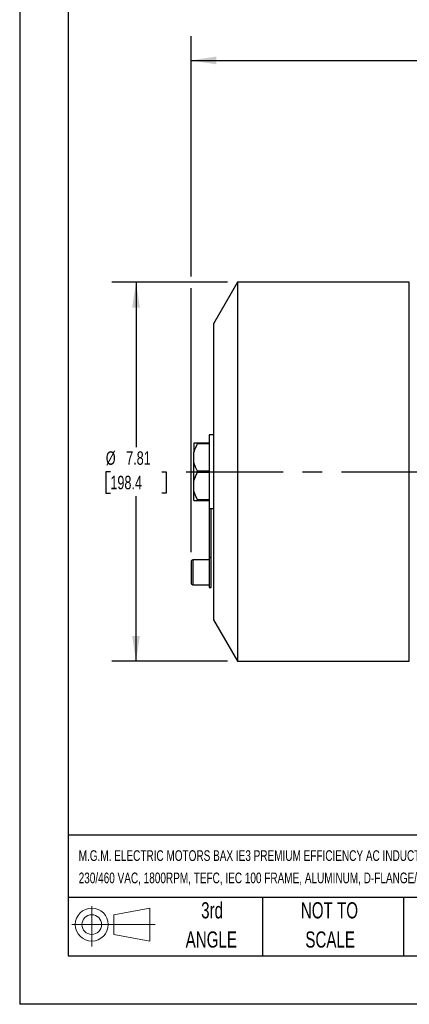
# Model space of a CAD drawing. Header units: inches. Extents: x 0 to 44, y 0 to 34.
# Tile 1 of 18: x 0 to 8, y 0 to 20.3. Entities that reach past the tile are written whole.
import ezdxf

# ---------------------------------------------------------------- set-up
doc = ezdxf.new("R2010")
doc.units = ezdxf.units.IN
doc.header["$LTSCALE"] = 4
doc.header["$MEASUREMENT"] = 0
doc.linetypes.add('CENTERX2', pattern=[0.8, 0.5, -0.1, 0.1, -0.1])
doc.layers.add('CENTER', color=40, linetype='CENTERX2')
doc.layers.add('SLD-DEFPOINTS', color=7, linetype='Continuous')
doc.layers.add('DIMENSIONS', color=140, linetype='Continuous', lineweight=25)
doc.layers.add('TEXT', color=140, linetype='Continuous', lineweight=25)
doc.styles.add('SLDTEXTSTYLE0', font='TXT', dxfattribs={"width": 0.7})
doc.dimstyles.new('SLDDIMSTYLE1', dxfattribs={"dimtxt": 0.277778, "dimasz": 0.52, "dimexe": 0, "dimexo": 0.0625, "dimgap": 0.069444, "dimtad": 0, "dimtih": 1, "dimtoh": 1, "dimrnd": 1e-09, "dimzin": 12, "dimdsep": 46, "dimtxsty": 'SLDTEXTSTYLE0', "dimsah": 1, "dimcen": 0.09, "dimadec": 0, "dimazin": 3, "dimtfac": 1, "dimtofl": 0, "dimtmove": 0, "dimatfit": 3, "dimfxl": 0, "dimfrac": 2, "dimtolj": 1, "dimtzin": 12, "dimarcsym": 0})

# ---------------------------------------------------------------- blocks, each defined once
blk = doc.blocks.new('Block11')
at = {"color": 7, "linetype": 'Continuous', "lineweight": 18}
for p, q in [((0.408, 0.836), (0.408, 0)), ((0.863, 0.656), (1.602, 0.792)), ((0.863, 0.251), (0.863, 0.656)), ((1.602, 0.792), (1.602, 0.115)), ((0, 0.454), (1.712, 0.454)), ((0.863, 0.251), (1.602, 0.115))]:
    blk.add_line(p, q, dxfattribs=at)
for radius in [0.339, 0.202]:
    blk.add_circle((0.408, 0.454), radius, dxfattribs=at)
blk = doc.blocks.new('Block12')
at = {"layer": 'SLD-DEFPOINTS'}
blk.add_blockref('Block11', (0, 0), dxfattribs=at)
blk = doc.blocks.new('SW_NOTE_0_1')
at = {"layer": 'TEXT', "color": 0, "linetype": 'CENTERX2', "lineweight": 18, "char_height": 0.22, "attachment_point": 1, "style": 'SLDTEXTSTYLE0'}
for s, insert in [('M.G.M. ELECTRIC MOTORS BAX IE3 PREMIUM EFFICIENCY AC INDUCTION MOTOR, GENERAL PURPOSE, INVERTER RATED AND BRAKE, 3HP, 3-PHASE,', (0, 0.284)), ('230/460 VAC, 1800RPM, TEFC, IEC 100 FRAME, ALUMINUM, D-FLANGE/REMOVABLE RIGID BASE (B35) MOUNT, INTEGRATED BRAKE ASSEMBLY INCLUDED', (0, -0.176))]:
    blk.add_mtext(s, dxfattribs=dict(at, insert=insert))
blk = doc.blocks.new('SW_NOTE_0_5')
at = {"layer": 'TEXT', "color": 0, "linetype": 'CENTERX2', "lineweight": 18, "char_height": 0.3333, "attachment_point": 2, "style": 'SLDTEXTSTYLE0'}
for s, insert in [('NOT TO', (0.828, 0.43)), ('SCALE', (0.843, -0.172))]:
    blk.add_mtext(s, dxfattribs=dict(at, insert=insert))
blk = doc.blocks.new('SW_NOTE_0_6')
at = {"layer": 'TEXT', "color": 0, "linetype": 'CENTERX2', "lineweight": 18, "char_height": 0.3333, "attachment_point": 2, "style": 'SLDTEXTSTYLE0'}
for s, insert in [('3rd', (0.365, 0.43)), ('ANGLE', (0.349, -0.172))]:
    blk.add_mtext(s, dxfattribs=dict(at, insert=insert))
blk = doc.blocks.new('_D_4')
at = {"layer": 'DIMENSIONS'}
for p, q in [((3.53, 15.005), (3.53, 19.959)), ((22.846, 16.405), (22.846, 19.959)), ((3.53, 19.459), (12.283, 19.459)), ((12.659, 19.458), (12.566, 19.458)), ((12.566, 19.458), (12.566, 19.016)), ((13.716, 19.458), (13.809, 19.458)), ((13.809, 19.458), (13.809, 19.016)), ((22.846, 19.459), (14.092, 19.459)), ((12.566, 19.016), (12.659, 19.016)), ((13.809, 19.016), (13.716, 19.016)), ((22.846, 11.731), (22.846, 16.165)), ((3.53, 9.322), (3.53, 14.765))]:
    blk.add_line(p, q, dxfattribs=at)
for points in [[(3.53, 19.459), (4.05, 19.379), (4.05, 19.539)], [(22.846, 19.459), (22.326, 19.539), (22.326, 19.379)]]:
    blk.add_solid(points, dxfattribs=at)
at = {"layer": 'DIMENSIONS', "char_height": 0.2778, "attachment_point": 1, "style": 'SLDTEXTSTYLE0'}
for s, insert in [('19.32', (12.659, 19.878)), ('490.6', (12.659, 19.375))]:
    blk.add_mtext(s, dxfattribs=dict(at, insert=insert))
blk = doc.blocks.new('_D_9')
at = {"layer": 'DIMENSIONS'}
for p, q in [((4.283, 14.885), (1.896, 14.885)), ((2.396, 14.885), (2.396, 11.484)), ((1.868, 10.98), (1.775, 10.98)), ((1.775, 10.98), (1.775, 10.538)), ((2.925, 10.98), (3.018, 10.98)), ((3.018, 10.98), (3.018, 10.538)), ((1.775, 10.538), (1.868, 10.538)), ((2.396, 7.074), (2.396, 10.476)), ((3.018, 10.538), (2.925, 10.538)), ((4.283, 7.074), (1.896, 7.074))]:
    blk.add_line(p, q, dxfattribs=at)
for points in [[(2.396, 14.885), (2.316, 14.365), (2.476, 14.365)], [(2.396, 7.074), (2.476, 7.594), (2.316, 7.594)]]:
    blk.add_solid(points, dxfattribs=at)
at = {"layer": 'DIMENSIONS', "char_height": 0.2778, "attachment_point": 1, "style": 'SLDTEXTSTYLE0'}
for s, insert in [('%%c', (1.774, 11.4)), ('7.81', (2.193, 11.4)), ('198.4', (1.868, 10.896))]:
    blk.add_mtext(s, dxfattribs=dict(at, insert=insert))

msp = doc.modelspace()

# ---------------------------------------------------------------- linework, layer by layer
at = {"color": 7, "linetype": 'Continuous'}
for p in [(0, 34), (44, 0)]:
    msp.add_line(p, (0, 0), dxfattribs=at)
for p, q in [((4.483, 14.885), (3.989, 14.031)), ((8.025, 14.885), (4.483, 14.885)), ((4.483, 14.885), (4.483, 7.074)), ((8.025, 7.074), (8.025, 14.885)), ((3.989, 14.031), (3.989, 7.929)), ((3.989, 11.74), (3.904, 11.74)), ((3.904, 11.74), (3.904, 10.224)), ((3.662, 11.57), (3.589, 11.57)), ((3.589, 11.57), (3.589, 11.381)), ((3.589, 11.169), (3.589, 11.381)), ((3.904, 11.57), (3.662, 11.57)), ((3.662, 11.56), (3.904, 11.56)), ((3.589, 10.791), (3.589, 11.169)), ((3.904, 10.99), (3.662, 10.99)), ((3.662, 10.97), (3.904, 10.97)), ((3.589, 10.579), (3.589, 10.791)), ((3.589, 10.39), (3.589, 10.579)), ((3.589, 10.39), (3.662, 10.39)), ((3.904, 10.4), (3.662, 10.4)), ((3.662, 10.39), (3.904, 10.39)), ((3.904, 10.224), (3.943, 10.224)), ((3.904, 10.224), (3.904, 9.21)), ((3.943, 9.21), (3.943, 10.224)), ((3.943, 10.22), (3.989, 10.22)), ((3.904, 9.161), (3.569, 9.161)), ((3.569, 9.161), (3.569, 8.649)), ((3.943, 9.21), (3.904, 9.21)), ((3.904, 9.21), (3.904, 8.59)), ((3.943, 8.59), (3.943, 9.21)), ((3.53, 9.122), (3.53, 8.905)), ((3.53, 8.905), (3.53, 8.689)), ((3.569, 8.649), (3.904, 8.649)), ((3.904, 8.59), (3.943, 8.59)), ((3.989, 7.929), (4.483, 7.074)), ((4.483, 7.074), (8.025, 7.074))]:
    msp.add_line(p, q)
at = {"flags": 128}
for points in [[(3.662, 11.56), (3.664, 11.564), (3.664, 11.567), (3.664, 11.569), (3.662, 11.57), (3.662, 11.57)], [(3.662, 10.99), (3.619, 11.077), (3.589, 11.169)], [(3.589, 10.791), (3.618, 10.882), (3.662, 10.97)], [(3.662, 10.4), (3.619, 10.487), (3.589, 10.579)], [(3.662, 10.39), (3.664, 10.391), (3.664, 10.393), (3.664, 10.396), (3.662, 10.399), (3.662, 10.4)]]:
    msp.add_lwpolyline(points, dxfattribs=at)
for centre, radius, start, end in [((4.24, 11.22), 0.671, 149.5132, 166.1138), ((3.644, 10.98), 0.0201, 330.7128, 29.2871), ((3.569, 9.122), 0.0394, 90, 180), ((3.569, 8.689), 0.0394, 180, 270)]:
    msp.add_arc(centre, radius, start, end)
at = {"layer": 'CENTER'}
msp.add_line((3.428, 10.98), (23.038, 10.98), dxfattribs=at)
at = {"layer": 'TEXT'}
for p, q in [((1, 33), (1, 1)), ((43, 3.484), (1, 3.484)), ((43, 2.2), (1, 2.2)), ((5, 2.2), (5, 1)), ((7.907, 2.2), (7.907, 1)), ((1, 1), (43, 1))]:
    msp.add_line(p, q, dxfattribs=at)

# ---------------------------------------------------------------- block references
at = {"layer": 'SLD-DEFPOINTS'}
msp.add_blockref('Block12', (1.077, 1.19), dxfattribs=at)
at = {"layer": 'TEXT', "linetype": 'CENTERX2', "lineweight": 18}
for name, p in [('SW_NOTE_0_1', (1.215, 2.892)), ('SW_NOTE_0_6', (3.598, 1.675)), ('SW_NOTE_0_5', (5.552, 1.675))]:
    msp.add_blockref(name, p, dxfattribs=at)

# ---------------------------------------------------------------- dimensions: what is measured, and where the dimension line sits
at = {"layer": 'DIMENSIONS'}
dim = msp.add_linear_dim(base=(3.53, 19.459), p1=(22.846, 11.531), p2=(3.53, 9.122), dimstyle='SLDDIMSTYLE1', dxfattribs=at)
dim.commit()
dim.dimension.update_dxf_attribs({"geometry": '_D_4', "text_midpoint": (13.188, 19.459), "dimtype": 160})
dim = msp.add_linear_dim(base=(2.396, 7.074), p1=(4.483, 14.885), p2=(4.483, 7.074), angle=90, text='%%c<>', dimstyle='SLDDIMSTYLE1', dxfattribs=at)
dim.commit()
dim.dimension.update_dxf_attribs({"geometry": '_D_9', "text_midpoint": (2.396, 10.98), "dimtype": 160})

doc.saveas('drawing.dxf')
